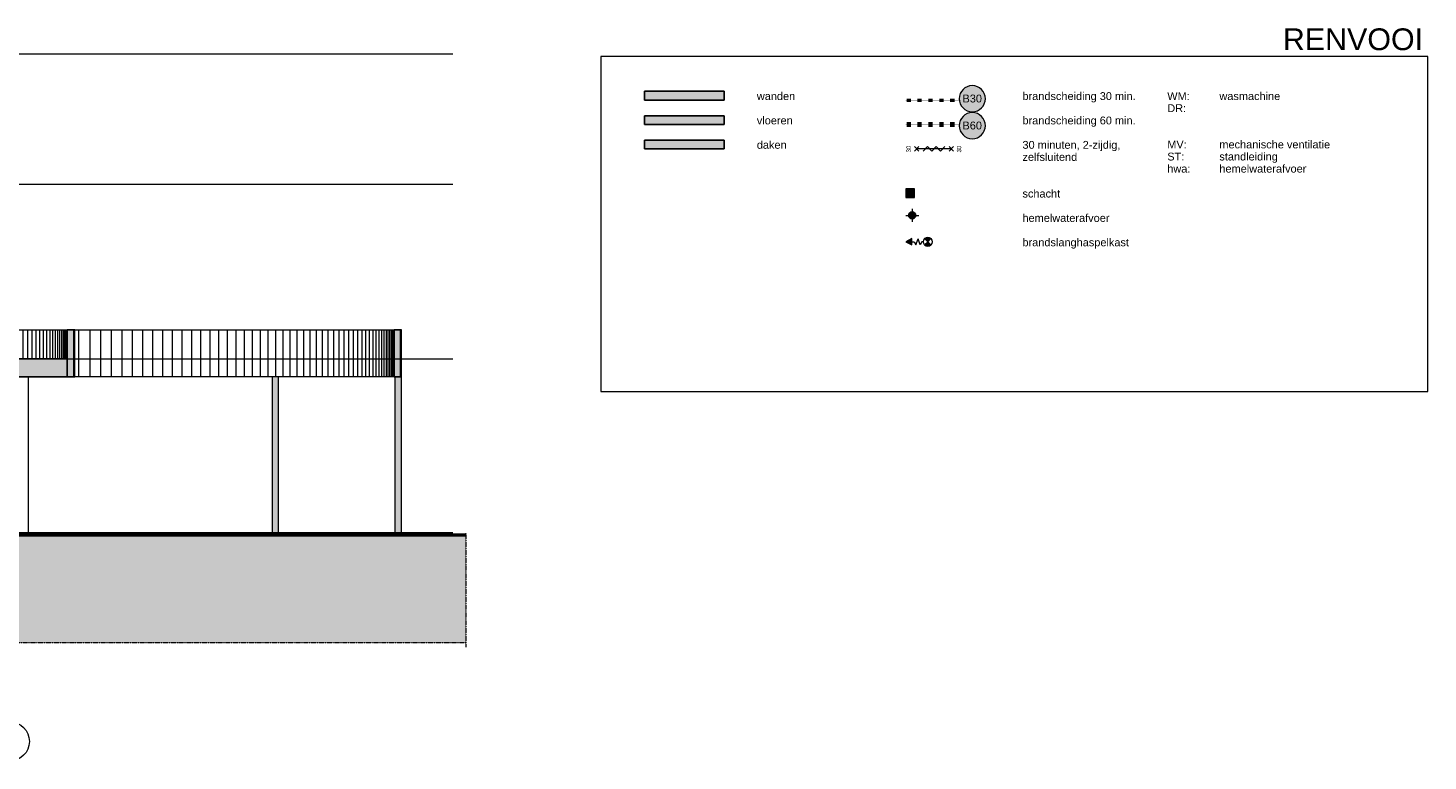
# Model space of a CAD drawing. Header units: millimetres. Extents: x -85630 to 257083, y -5697 to 14715.
# Tile 93 of 93: x 224919 to 257083, y -5250 to 11591. Entities that reach past the tile are written whole.
import ezdxf

# ---------------------------------------------------------------- set-up
doc = ezdxf.new("R2010")
doc.units = ezdxf.units.MM
for name, pattern in [('HAZ_hartlijn', [8, 5, -1, 1, -1]), ('THO_brandwerende scheiding 30 min', [1.9, 0.7, -1.2]), ('THO_brandwerende scheiding 60 min', [3.8, 0.7, -1.2, 0.7, -1.2]), ('THO_hhidden', [2.5, 1.5, -1]), ('THO_stramienlijn', [20, 17, -1.5, 0, -1.5])]:
    doc.linetypes.add(name, pattern=pattern)
for name, color, linetype, lineweight in [('A-ANNO-NOTE', 7, 'Continuous', 18), ('A-DETL-GENF', 7, 'Continuous', 13), ('A-DOOR-IDEN', 7, 'Continuous', 13), ('A-FLOR', 7, 'Continuous', 18), ('A-FLOR-LEVL', 7, 'Continuous', 13), ('A-WALL-PATT', 7, 'Continuous', 25), ('C-TOPO', 7, 'Continuous', 13), ('C-TOPO-PATT', 7, 'Continuous', 50), ('G-ANNO-TEXT', 7, 'Continuous', 13), ('I-WALL', 7, 'Continuous', 18), ('S-COLS', 7, 'Continuous', 13), ('S-GRID-IDEN', 7, 'Continuous', 13)]:
    doc.layers.add(name, color=color, linetype=linetype, lineweight=lineweight)
doc.layers.add('A-AREA', color=1, linetype='Continuous', lineweight=13, true_color=0xff0000)
doc.layers.add('A-DETL', color=7, linetype='Continuous', lineweight=13, true_color=0x00a600)
doc.styles.add('Arial_1', font='arial.ttf', dxfattribs={"height": 180})
doc.styles.add('Arial_4', font='arial.ttf', dxfattribs={"height": 500})
doc.styles.add('Arial_5', font='arial.ttf', dxfattribs={"height": 100})

# ---------------------------------------------------------------- blocks, each defined once
blk = doc.blocks.new('FP_137-01 doorsnede EE _plotview_')
at = {"layer": 'A-WALL-PATT', "color": 8, "lineweight": 13, "true_color": 0x808080}
blk.add_line((72231, -63), (72231, 3580), dxfattribs=at)
at = {"layer": 'I-WALL'}
blk.add_line((72230, -63), (72230, 3580), dxfattribs=at)
blk = doc.blocks.new('FP_144-01 doorsnede EE _plotview_')
at = {"layer": 'A-WALL-PATT', "color": 252, "lineweight": 13, "true_color": 0x858482}
for p, q in [((73277, 3580), (73277, 4660)), ((73288, 3580), (73288, 4660)), ((73293, 3580), (73293, 4660))]:
    blk.add_line(p, q, dxfattribs=at)
at = {"layer": 'I-WALL'}
blk.add_line((73292, 3580), (73292, 4660), dxfattribs=at)
blk = doc.blocks.new('FP_145-01 doorsnede EE _plotview_')
at = {"layer": 'A-WALL-PATT', "color": 252, "lineweight": 13, "true_color": 0x858482}
for p, q in [((70767, 3990), (70767, 4660)), ((70924, 3990), (70924, 4660)), ((71076, 3990), (71076, 4660)), ((71223, 3990), (71223, 4660)), ((71365, 3990), (71365, 4660)), ((71502, 3990), (71502, 4660)), ((71633, 3990), (71633, 4660)), ((71759, 3990), (71759, 4660)), ((71881, 3990), (71881, 4660)), ((71996, 3990), (71996, 4660)), ((72106, 3990), (72106, 4660)), ((72211, 3990), (72211, 4660)), ((72311, 3990), (72311, 4660)), ((72405, 3990), (72405, 4660)), ((72493, 3990), (72493, 4660)), ((72576, 3990), (72576, 4660)), ((72653, 3990), (72653, 4660)), ((72724, 3990), (72724, 4660)), ((72790, 3990), (72790, 4660)), ((72850, 3990), (72850, 4660)), ((72905, 3990), (72905, 4660)), ((72953, 3990), (72953, 4660)), ((72996, 3990), (72996, 4660)), ((73033, 3990), (73033, 4660)), ((73065, 3990), (73065, 4660)), ((73090, 3990), (73090, 4660)), ((73110, 3990), (73110, 4660))]:
    blk.add_line(p, q, dxfattribs=at)
blk = doc.blocks.new('NLRS_28_SCO_UN_houten kolom rond_gen_bcb - rond 150-2413770-01 doorsnede EE _plotview_')
at = {"layer": 'S-COLS', "true_color": 0xe8c753}
blk.add_hatch(color=53, dxfattribs=at).paths.add_polyline_path([(80652, -63), (80800, -63), (80799, 3580), (80650, 3580), (80650, -63), (80652, -63)])
at = {"layer": 'S-COLS'}
for p, q in [((80650, 3580), (80650, -63)), ((80800, -63), (80800, 3590))]:
    blk.add_line(p, q, dxfattribs=at)
blk = doc.blocks.new('NLRS_28_SCO_UN_houten kolom rond_gen_bcb - rond 150-V184-01 doorsnede EE _plotview_')
at = {"layer": 'S-COLS', "true_color": 0xe8c753}
for points in [[(77887, -63), (77930, -63), (77930, 3580), (77825, 3580), (77825, -63), (77887, -63)], [(77930, -63), (77975, -63), (77975, 3580), (77930, 3580), (77930, 69)]]:
    blk.add_hatch(color=53, dxfattribs=at).paths.add_polyline_path(points)
at = {"layer": 'S-COLS'}
for p, q in [((77825, 3580), (77825, -63)), ((77975, -63), (77975, 3580))]:
    blk.add_line(p, q, dxfattribs=at)
blk = doc.blocks.new('FP_185-01 doorsnede EE _plotview_')
at = {"layer": 'A-WALL-PATT', "color": 252, "lineweight": 13, "true_color": 0x858482}
for p, q in [((73390, 3580), (73390, 4660)), ((73643, 3580), (73643, 4660)), ((73892, 3580), (73892, 4660)), ((74139, 3580), (74139, 4660)), ((74381, 3580), (74381, 4660)), ((74621, 3580), (74621, 4660)), ((74857, 3580), (74857, 4660)), ((75089, 3580), (75089, 4660)), ((75317, 3580), (75317, 4660)), ((75542, 3580), (75542, 4660)), ((75762, 3580), (75762, 4660)), ((75979, 3580), (75979, 4660)), ((76192, 3580), (76192, 4660)), ((76400, 3580), (76400, 4660)), ((76605, 3580), (76605, 4660)), ((76805, 3580), (76805, 4660)), ((77000, 3580), (77000, 4660)), ((77191, 3580), (77191, 4660)), ((77378, 3580), (77378, 4660)), ((77560, 3580), (77560, 4660)), ((77738, 3580), (77738, 4660)), ((77910, 3580), (77910, 4660)), ((78078, 3580), (78078, 4660)), ((78241, 3580), (78241, 4660)), ((78399, 3580), (78399, 4660)), ((78552, 3580), (78552, 4660)), ((78700, 3580), (78700, 4660)), ((78843, 3580), (78843, 4660)), ((78981, 3580), (78981, 4660)), ((79114, 3580), (79114, 4660)), ((79241, 3580), (79241, 4660)), ((79364, 3580), (79364, 4660)), ((79480, 3580), (79480, 4660)), ((79592, 3580), (79592, 4660)), ((79698, 3580), (79698, 4660)), ((79798, 3580), (79798, 4660)), ((79893, 3580), (79893, 4660)), ((79983, 3580), (79983, 4660)), ((80067, 3580), (80067, 4660)), ((80145, 3580), (80145, 4660)), ((80218, 3580), (80218, 4660)), ((80285, 3580), (80285, 4660)), ((80346, 3580), (80346, 4660)), ((80401, 3580), (80401, 4660)), ((80451, 3580), (80451, 4660)), ((80495, 3580), (80495, 4660)), ((80534, 3580), (80534, 4660)), ((80566, 3580), (80566, 4660)), ((80593, 3580), (80593, 4660)), ((80614, 3580), (80614, 4660))]:
    blk.add_line(p, q, dxfattribs=at)
blk = doc.blocks.new('FP_186-01 doorsnede EE _plotview_')
at = {"layer": 'A-WALL-PATT', "color": 252, "lineweight": 13, "true_color": 0x858482}
for p, q in [((80793, 3580), (80793, 4660)), ((80799, 3580), (80799, 4660))]:
    blk.add_line(p, q, dxfattribs=at)
at = {"layer": 'I-WALL'}
blk.add_line((80800, 3580), (80800, 4660), dxfattribs=at)
blk = doc.blocks.new('NLRS_01_DI_UN_afbreeklijn_gen_tho - afbreeklijn-2412068-01 doorsnede EE _plotview_')
at = {"layer": 'A-DETL-GENF', "linetype": 'HAZ_hartlijn', "lineweight": 18}
blk.add_line((82280, -2533), (-481, -2533), dxfattribs=at)
blk = doc.blocks.new('NLRS_01_DI_UN_afbreeklijn_gen_tho - afbreeklijn-2412084-01 doorsnede EE _plotview_')
at = {"layer": 'A-DETL-GENF', "linetype": 'HAZ_hartlijn', "lineweight": 18}
blk.add_line((82280, -13), (82280, -2633), dxfattribs=at)
blk = doc.blocks.new('Grid - Stramienbol 9_0mm-3500-01 doorsnede EE _plotview_')
at = {"layer": 'S-GRID-IDEN'}
blk.add_circle((9999.635701, -4800), 450, dxfattribs=at)
blk = doc.blocks.new('NLRS_TAG-DO_door brandwerendheid symbool 1op50 1_8mm_gen_tho - brandwerend _ dubbelzijdig _ zelfsluitend-1283150-bouwkundig renvooi VO algemeen 1op100')
at = {"layer": 'A-DOOR-IDEN'}
for p, q in [((-1612, 8765), (-1712, 8865)), ((-1712, 8765), (-1612, 8865)), ((-862, 8815), (-1662, 8815)), ((-1512, 8765), (-1412, 8865)), ((-1312, 8765), (-1412, 8865)), ((-1312, 8765), (-1212, 8865)), ((-1112, 8765), (-1212, 8865)), ((-1112, 8765), (-1012, 8865)), ((-812, 8765), (-912, 8865)), ((-912, 8765), (-812, 8865))]:
    blk.add_line(p, q, dxfattribs=at)
blk = doc.blocks.new('NLRS_00_AN_brandscheidingsbol _ tekst_gen_tho - B30-1442595-bouwkundig renvooi VO algemeen 1op100')
at = {"layer": 'A-ANNO-NOTE', "lineweight": 13, "true_color": 0xff6464}
h = blk.add_hatch(color=11, dxfattribs=at)
edge = h.paths.add_edge_path()
edge.add_arc((-382, 9967), 300, 180, 360)
edge.add_arc((-382, 9967), 300, 0, 180)
at = {"layer": 'A-ANNO-NOTE'}
for start, end in [(360, 180), (180, 0)]:
    blk.add_arc((-382, 9967), 300, start, end, dxfattribs=at)
at = {"layer": 'A-ANNO-NOTE', "lineweight": 13, "insert": (-607, 10061), "char_height": 180, "width": 537.13, "attachment_point": 1, "style": 'Arial_1'}
blk.add_mtext('B30', dxfattribs=at)
blk = doc.blocks.new('NLRS_00_AN_brandscheidingsbol _ tekst_gen_tho - B60-1442597-bouwkundig renvooi VO algemeen 1op100')
at = {"layer": 'A-ANNO-NOTE', "lineweight": 13, "true_color": 0x00ff00}
h = blk.add_hatch(color=3, dxfattribs=at)
edge = h.paths.add_edge_path()
edge.add_arc((-382, 9347), 300, 180, 360)
edge.add_arc((-382, 9347), 300, 0, 180)
at = {"layer": 'A-ANNO-NOTE'}
for start, end in [(360, 180), (180, 0)]:
    blk.add_arc((-382, 9347), 300, start, end, dxfattribs=at)
at = {"layer": 'A-ANNO-NOTE', "lineweight": 13, "insert": (-607, 9441), "char_height": 180, "width": 537.13, "attachment_point": 1, "style": 'Arial_1'}
blk.add_mtext('B60', dxfattribs=at)

msp = doc.modelspace()

# ---------------------------------------------------------------- hatches: boundary and pattern name
at = {"layer": 'A-DETL-GENF', "true_color": 0x979797}
for points in [[(240912.594453, 9936.7162593), (240912.594453, 10136.7162593), (239082.594453, 10136.7162593), (239082.594453, 9936.7162593)], [(240912.594453, 9376.7162593), (240912.594453, 9576.7162593), (239082.594453, 9576.7162593), (239082.594453, 9376.7162593)], [(240912.594453, 8816.7162593), (240912.594453, 9016.7162593), (239082.594453, 9016.7162593), (239082.594453, 8816.7162593)]]:
    msp.add_hatch(color=252, dxfattribs=at).paths.add_polyline_path(points)
at = {"layer": 'A-DETL-GENF', "true_color": 0xc8ffc8}
msp.add_hatch(color=254, dxfattribs=at).paths.add_polyline_path([(245282.594453, 7696.7162593), (245282.594453, 7896.7162593), (245082.594453, 7896.7162593), (245082.594453, 7696.7162593)])
at = {"layer": 'A-DETL-GENF', "true_color": 0xffffff}
msp.add_hatch(color=7, dxfattribs=at).paths.add_polyline_path([(245232.594453, 7206.7162593), (245253.2999766, 7209.4421932), (245272.594453, 7217.434227), (245289.1629955, 7230.1477168), (245301.8764853, 7246.7162593), (245309.8685191, 7266.0107357), (245312.594453, 7286.7162593), (245309.8685191, 7307.4217829), (245301.8764853, 7326.7162593), (245289.1629955, 7343.2848018), (245272.594453, 7355.9982916), (245253.2999766, 7363.9903254), (245232.594453, 7366.7162593), (245211.8889294, 7363.9903254), (245192.594453, 7355.9982916), (245176.0259105, 7343.2848018), (245163.3124207, 7326.7162593), (245155.3203869, 7307.4217829), (245152.594453, 7286.7162593), (245155.3203869, 7266.0107357), (245163.3124207, 7246.7162593), (245176.0259105, 7230.1477168), (245192.594453, 7217.434227), (245211.8889294, 7209.4421932)])
at = {"layer": 'A-DETL-GENF'}
for points in [[(245588.546168, 6680.5390776), (245659.2568461, 6751.2497557), (245638.546168, 6767.141618), (245614.4280725, 6777.1316602), (245588.546168, 6780.5390776), (245562.6642635, 6777.1316602), (245538.546168, 6767.141618), (245517.8354898, 6751.2497557), (245562.6642635, 6706.4209821)], [(245227.594453, 6610.9968229), (245227.594453, 6751.2876026), (245089.926374, 6681.1422128)], [(245588.546168, 6580.5390776), (245614.4280725, 6583.946495), (245638.546168, 6593.9365372), (245659.2568461, 6609.8283995), (245588.546168, 6680.5390776), (245517.8354898, 6609.8283995), (245538.546168, 6593.9365372), (245562.6642635, 6583.946495)]]:
    msp.add_hatch(color=256, dxfattribs=at).paths.add_polyline_path(points)
at = {"layer": 'A-FLOR', "true_color": 0x7f7f7f}
h = msp.add_hatch(color=8, dxfattribs=at)
h.paths.add_polyline_path([(161370.5589453, 3580), (164227.4928897, 3580), (164227.4928897, 3990), (161370.5589453, 3990)])
h.paths.add_polyline_path([(225821.30548, 3580), (225821.30548, 3990), (222972.8074489, 3990), (222972.8074489, 3580), (225537.4379181, 3580)])
h.paths.add_polyline_path([(170737.3338148, 3580), (176899.8338148, 3580), (176899.8338148, 3990), (170737.3338148, 3990), (170737.3338148, 3950.5146656)])
h.paths.add_polyline_path([(217662.9665238, 3580), (217662.9665238, 3990), (210299.8338148, 3990), (210299.8338148, 3580), (217553.7841419, 3580)])
h.paths.add_polyline_path([(179099.8338148, 3580), (179262.3338148, 3580), (179262.3338148, 3990), (179099.8338148, 3990)])
h.paths.add_polyline_path([(189937.3338148, 3580), (197262.3338148, 3580), (197261.9974608, 3990), (189937.3338148, 3990), (189937.3338148, 3950.5146656)])
h.paths.add_polyline_path([(208099.8338148, 3580), (208099.8338148, 3990), (207937.3338148, 3990), (207937.3338148, 3580)])
at = {"layer": 'A-WALL-PATT', "lineweight": 18, "true_color": 0x808080}
for points in [[(225971.5050303, 3580), (225971.5050303, 4660), (225821.30548, 4660), (225821.30548, 3580)], [(233479.3082353, 3580), (233479.3082353, 4660), (233329.1086843, 4660), (233329.1086843, 3580), (233354.765574, 3580)]]:
    msp.add_hatch(color=8, dxfattribs=at).paths.add_polyline_path(points)
at = {"layer": 'C-TOPO-PATT', "lineweight": 13, "true_color": 0xc0c0c0}
msp.add_hatch(color=9, dxfattribs=at).paths.add_polyline_path([(196264.0407388, -2533), (234980.6035672, -2533), (234980.6035672, -63), (224477.0574301, -63), (224477.0574301, -390), (162723.1052483, -390), (162723.1052483, -63), (152219.0640624, -63), (152219.0640624, -2533), (193602.8228134, -2533)])

# ---------------------------------------------------------------- linework, layer by layer
at = {"layer": 'A-AREA'}
msp.add_line((224931.3164952, 0), (225992.0312706, 0), dxfattribs=at)
at = {"layer": 'A-DETL', "color": 7}
for p, q in [((238082.594453, 10936.7162593), (238082.594453, 3236.7162593)), ((257082.594453, 10936.7162593), (238082.594453, 10936.7162593)), ((257082.594453, 3236.7162593), (257082.594453, 10936.7162593)), ((245282.594453, 7896.7162593), (245082.594453, 7696.7162593)), ((245082.594453, 7896.7162593), (245282.594453, 7696.7162593)), ((245232.594453, 7436.7162593), (245232.594453, 7136.7162593)), ((245082.594453, 7286.7162593), (245382.594453, 7286.7162593)), ((245227.594453, 6751.2876026), (245089.926374, 6681.1422128)), ((245089.926374, 6681.1422128), (245227.594453, 6610.9968229)), ((245227.594453, 6610.9968229), (245227.594453, 6751.2876026)), ((245227.594453, 6680.5390776), (245277.594453, 6680.5390776)), ((245277.594453, 6680.5390776), (245317.594453, 6611.2570453)), ((245317.594453, 6611.2570453), (245367.1873738, 6747.5124753)), ((245416.7802946, 6611.2570453), (245367.1873738, 6747.5124753)), ((245456.7802946, 6680.5390776), (245416.7802946, 6611.2570453)), ((245488.546168, 6680.5390776), (245456.7802946, 6680.5390776)), ((245517.8354898, 6751.2497557), (245588.546168, 6680.5390776)), ((245588.546168, 6680.5390776), (245517.8354898, 6609.8283995)), ((245588.546168, 6680.5390776), (245659.2568461, 6751.2497557)), ((245659.2568461, 6609.8283995), (245588.546168, 6680.5390776)), ((238082.594453, 3236.7162593), (257082.594453, 3236.7162593))]:
    msp.add_line(p, q, dxfattribs=at)
at = {"layer": 'A-DETL', "color": 7, "lineweight": 25}
for p, q in [((240912.594453, 10136.7162593), (239082.594453, 10136.7162593)), ((239082.594453, 10136.7162593), (239082.594453, 9936.7162593)), ((240912.594453, 9936.7162593), (240912.594453, 10136.7162593)), ((239082.594453, 9936.7162593), (240912.594453, 9936.7162593)), ((240912.594453, 9576.7162593), (239082.594453, 9576.7162593)), ((239082.594453, 9576.7162593), (239082.594453, 9376.7162593)), ((239082.594453, 9376.7162593), (240912.594453, 9376.7162593)), ((240912.594453, 9376.7162593), (240912.594453, 9576.7162593)), ((240912.594453, 9016.7162593), (239082.594453, 9016.7162593)), ((239082.594453, 9016.7162593), (239082.594453, 8816.7162593)), ((240912.594453, 8816.7162593), (240912.594453, 9016.7162593)), ((239082.594453, 8816.7162593), (240912.594453, 8816.7162593))]:
    msp.add_line(p, q, dxfattribs=at)
at = {"layer": 'A-DETL', "color": 1, "linetype": 'THO_brandwerende scheiding 30 min', "lineweight": 50, "true_color": 0xff0000}
msp.add_line((245082.594453, 9936.7162593), (246312.594453, 9936.7162593), dxfattribs=at)
at = {"layer": 'A-DETL', "color": 84, "linetype": 'THO_brandwerende scheiding 60 min', "lineweight": 70, "true_color": 0x29a500}
msp.add_line((245082.594453, 9376.7162593), (246312.594453, 9376.7162593), dxfattribs=at)
at = {"layer": 'A-DETL', "color": 7, "lineweight": 18}
for p, q in [((245282.594453, 7896.7162593), (245082.594453, 7896.7162593)), ((245082.594453, 7896.7162593), (245082.594453, 7696.7162593)), ((245282.594453, 7696.7162593), (245282.594453, 7896.7162593)), ((245082.594453, 7696.7162593), (245282.594453, 7696.7162593))]:
    msp.add_line(p, q, dxfattribs=at)
at = {"layer": 'A-DETL', "color": 7, "linetype": 'THO_hhidden'}
for p, q in [((224930.6695425, 0), (233349.8345505, 0)), ((224930.8082025, 0), (230526.5794462, 0)), ((224931.3164952, 0), (225992.0312706, 0)), ((230671.0658006, 0), (233352.1301305, 0)), ((233479.3082353, 0), (233497.6352889, 0))]:
    msp.add_line(p, q, dxfattribs=at)
at = {"layer": 'A-DETL', "color": 7}
msp.add_circle((245588.546168, 6680.5390776), 100, dxfattribs=at)
at = {"layer": 'A-DETL', "color": 7, "lineweight": 25}
for start, end in [(0, 180), (180, 0)]:
    msp.add_arc((245232.594453, 7286.7162593), 80, start, end, dxfattribs=at)
at = {"layer": 'A-DETL', "color": 7}
for start, end in [(45, 135), (225, 315)]:
    msp.add_arc((245588.546168, 6680.5390776), 100, start, end, dxfattribs=at)
at = {"layer": 'A-FLOR', "lineweight": 25}
for p, q in [((225821.30548, 3990), (222972.8074489, 3990)), ((225821.30548, 3580), (225821.30548, 3990)), ((222972.8074489, 3580), (225821.30548, 3580))]:
    msp.add_line(p, q, dxfattribs=at)
at = {"layer": 'A-FLOR-LEVL', "color": 5, "linetype": 'THO_stramienlijn', "true_color": 0x0000ff}
for p, q in [((152573.3532355, 11000), (234679.3367399, 11000)), ((152573.3532355, 8000), (234679.3367399, 8000)), ((153843.3532355, 3990), (234679.3367399, 3990)), ((152573.3532355, 0), (234679.3367399, 0))]:
    msp.add_line(p, q, dxfattribs=at)
at = {"layer": 'C-TOPO', "lineweight": 50}
msp.add_line((234980.6035672, -63), (224477.0574301, -63), dxfattribs=at)
at = {"layer": 'I-WALL'}
for p, q in [((223430.9132587, 4660), (225821.30548, 4660)), ((225992.0312706, 4660), (225971.5050303, 4660)), ((225992.5497967, 4660), (233329.1086843, 4660)), ((233499.8345505, 4660), (233479.3082353, 4660)), ((225971.5050303, 3580), (225992.0312706, 3580)), ((233329.1086843, 3580), (225992.5497967, 3580)), ((233479.3082353, 3580), (233499.8345505, 3580))]:
    msp.add_line(p, q, dxfattribs=at)
at = {"layer": 'I-WALL', "lineweight": 25}
for p, q in [((225971.5050303, 4660), (225821.30548, 4660)), ((225821.30548, 4660), (225821.30548, 3990)), ((225971.5050303, 3580), (225971.5050303, 4660)), ((233479.3082353, 4660), (233329.1086843, 4660)), ((233329.1086843, 4660), (233329.1086843, 3580)), ((233479.3082353, 3580), (233479.3082353, 4660)), ((225821.30548, 3580), (225971.5050303, 3580)), ((233329.1086843, 3580), (233479.3082353, 3580))]:
    msp.add_line(p, q, dxfattribs=at)

# ---------------------------------------------------------------- block references
at = {"layer": 'A-ANNO-NOTE', "lineweight": 13}
msp.add_blockref('NLRS_00_AN_brandscheidingsbol _ tekst_gen_tho - B30-1442595-bouwkundig renvooi VO algemeen 1op100', (246994.9217644, 0), dxfattribs=at)
at = {"layer": 'A-DETL-GENF', "linetype": 'HAZ_hartlijn', "lineweight": 18}
for name in ['NLRS_01_DI_UN_afbreeklijn_gen_tho - afbreeklijn-2412084-01 doorsnede EE _plotview_', 'NLRS_01_DI_UN_afbreeklijn_gen_tho - afbreeklijn-2412068-01 doorsnede EE _plotview_']:
    msp.add_blockref(name, (152700.1981138, 0), dxfattribs=at)
at = {"layer": 'A-DOOR-IDEN'}
msp.add_blockref('NLRS_TAG-DO_door brandwerendheid symbool 1op50 1_8mm_gen_tho - brandwerend _ dubbelzijdig _ zelfsluitend-1283150-bouwkundig renvooi VO algemeen 1op100', (246994.9217644, 0), dxfattribs=at)
at = {"layer": 'I-WALL'}
for name in ['FP_145-01 doorsnede EE _plotview_', 'FP_144-01 doorsnede EE _plotview_', 'FP_185-01 doorsnede EE _plotview_', 'FP_186-01 doorsnede EE _plotview_', 'FP_137-01 doorsnede EE _plotview_']:
    msp.add_blockref(name, (152700.1981138, 0), dxfattribs=at)
at = {"layer": 'S-COLS'}
for name in ['NLRS_28_SCO_UN_houten kolom rond_gen_bcb - rond 150-V184-01 doorsnede EE _plotview_', 'NLRS_28_SCO_UN_houten kolom rond_gen_bcb - rond 150-2413770-01 doorsnede EE _plotview_', 'NLRS_28_SCO_UN_houten kolom rond_gen_bcb - rond 150-2413770-01 doorsnede EE _plotview_']:
    msp.add_blockref(name, (152700.1981138, 0), dxfattribs=at)
at = {"layer": 'S-GRID-IDEN'}
msp.add_blockref('Grid - Stramienbol 9_0mm-3500-01 doorsnede EE _plotview_', (214500.1981138, 0), dxfattribs=at)

# ---------------------------------------------------------------- texts
at = {"layer": 'G-ANNO-TEXT', "lineweight": 18, "attachment_point": 1}
for s, insert, char_height, width, style in [('RENVOOI', (253748.5033109, 11582.595714), 500, 3944.3025, 'Arial_4'), ('wanden', (241663.1724247, 10116.6574052), 180, 1042.19375, 'Arial_1'), ('brandscheiding 30 min.', (247766.1021178, 10116.6574052), 180, 3054.429375, 'Arial_1'), ('WM:', (251092.7812557, 10116.6574052), 180, 633.333125, 'Arial_1'), ('^I', (251615.333339, 10116.6574052), 180, 817.72125, 'Arial_1'), ('wasmachine', (252290.020839, 10116.6574052), 180, 1635.4425, 'Arial_1'), ('DR:', (251092.7812557, 9838.8449052), 180, 513.08, 'Arial_1'), ('^I', (251516.114589, 9838.8449052), 180, 937.974375, 'Arial_1'), ('vloeren', (241663.1724247, 9556.6574052), 180, 945.99125, 'Arial_1'), ('brandscheiding 60 min.', (247766.1021178, 9556.6574052), 180, 3054.429375, 'Arial_1'), ('^I', (251489.6562557, 9561.0324052), 180, 970.041875, 'Arial_1'), ('daken', (241663.1724247, 8996.6574052), 180, 809.704375, 'Arial_1'), ('30 minuten, 2-zijdig, ', (247766.1021178, 8996.6574052), 180, 2717.720625, 'Arial_1'), ('^I', (251575.645839, 9283.2199052), 180, 865.8225, 'Arial_1'), ('mechanische ventilatie', (252290.020839, 9005.4074052), 180, 2934.17625, 'Arial_1'), ('zelfsluitend', (247766.1021178, 8718.8449052), 180, 1443.0375, 'Arial_1'), ('ST:', (251092.7812557, 8727.5949052), 180, 464.97875, 'Arial_1'), ('MV:', (251092.7812557, 9005.4074052), 180, 529.11375, 'Arial_1'), ('^I', (251476.427089, 8727.5949052), 180, 986.075625, 'Arial_1'), ('^I', (251529.3437557, 9005.4074052), 180, 921.940625, 'Arial_1'), ('standleiding', (252290.020839, 8727.5949052), 180, 1555.27375, 'Arial_1'), ('hwa:', (251092.7812557, 8449.7824052), 180, 625.31625, 'Arial_1'), ('^I', (251608.7187557, 8449.7824052), 180, 825.738125, 'Arial_1'), ('hemelwaterafvoer', (252290.020839, 8449.7824052), 180, 2308.86, 'Arial_1'), ('schacht', (247766.1021178, 7876.6574052), 180, 1026.16, 'Arial_1'), ('hemelwaterafvoer', (247766.1021178, 7316.6574052), 180, 2308.86, 'Arial_1'), ('brandslanghaspelkast', (247766.1021178, 6756.6574052), 180, 2854.0075, 'Arial_1')]:
    msp.add_mtext(s, dxfattribs=dict(at, insert=insert, char_height=char_height, width=width, style=style))

# ---------------------------------------------------------------- next in the draw order: texts
at = {"layer": 'A-DOOR-IDEN', "char_height": 100, "width": 192.405, "attachment_point": 1, "rotation": 90, "style": 'Arial_5', "bg_fill": 3, "box_fill_scale": 1.25, "bg_fill_color": 256, "bg_fill_true_color": 13158600, "bg_fill_transparency": 0}
for insert in [(245100.0980148, 8732.3052313), (246258.8598457, 8732.3052313)]:
    msp.add_mtext('30', dxfattribs=dict(at, insert=insert))

# ---------------------------------------------------------------- next in the draw order: block references
at = {"layer": 'A-ANNO-NOTE', "lineweight": 13}
msp.add_blockref('NLRS_00_AN_brandscheidingsbol _ tekst_gen_tho - B60-1442597-bouwkundig renvooi VO algemeen 1op100', (246994.9217644, 0), dxfattribs=at)

doc.saveas('drawing.dxf')
